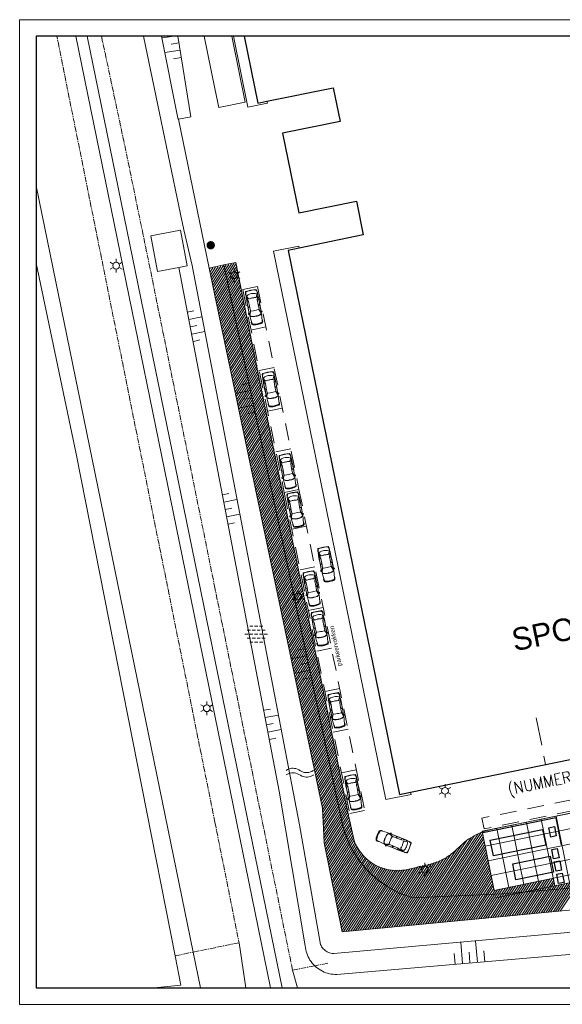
# Model space of a CAD drawing. Header units: metres. Extents: x 118574 to 118781, y 483563 to 483693.
# Tile 1 of 21: x 118574 to 118646, y 483563 to 483693. Entities that reach past the tile are written whole.
import ezdxf
from ezdxf.enums import TextEntityAlignment as Align

# ---------------------------------------------------------------- set-up
doc = ezdxf.new("R2010")
doc.units = ezdxf.units.M
doc.header["$MEASUREMENT"] = 0
for name, pattern in [('DGN Style 2', [3.718871, 2.231323, -1.487549]), ('DGN Style 3', [5.20642, 3.718871, -1.487549]), ('hek', [1.14, 0.75, -0.13, 0.13, -0.13])]:
    doc.linetypes.add(name, pattern=pattern)
for name, color, linetype, lineweight in [('Baakschild', 7, 'Continuous', 0), ('Barrier', 7, 'Continuous', 0), ('Kader', 7, 'Continuous', 0), ('Klemmfix', 7, 'Continuous', 0), ('Level 16', 7, 'Continuous', 0), ('Level 17', 7, 'Continuous', 0), ('Level 19', 7, 'Continuous', 0), ('Level 2', 7, 'Continuous', 0), ('Level 22', 7, 'Continuous', 0), ('Level 23', 7, 'Continuous', 0), ('Level 39', 7, 'Continuous', 0), ('Level 5', 7, 'Continuous', 0), ('Level 50', 7, 'Continuous', 0), ('Level 51', 7, 'Continuous', 0), ('Oml_ voetganger', 7, 'Continuous', 0), ('Oml_ vrachtverk_', 7, 'Continuous', 0)]:
    doc.layers.add(name, color=color, linetype=linetype, lineweight=lineweight)
doc.styles.add('Style-LOW_RES_FILLED', font='LOW_RES_FILLED.shx')
doc.styles.add('Style-STANDARD', font='STANDARD.shx')

# ---------------------------------------------------------------- blocks, each defined once
blk = doc.blocks.new('A1')
at = {"layer": 'Kader', "color": 7, "linetype": 'Continuous', "lineweight": 0, "flags": 128}
blk.add_lwpolyline([(-0.42, -0.297), (0.42, -0.297), (0.42, 0.297), (-0.42, 0.297), (-0.42, -0.297)], close=True, dxfattribs=at)
at = {"layer": 'Kader', "color": 7, "linetype": 'Continuous', "lineweight": 30, "flags": 128}
blk.add_lwpolyline([(-0.41, -0.287), (0.41, -0.287), (0.41, 0.287), (-0.41, 0.287), (-0.41, -0.287)], close=True, dxfattribs=at)
blk = doc.blocks.new('ONVERH')
at = {"layer": 'Barrier', "color": 7, "linetype": 'Continuous', "lineweight": 0}
for p, q in [((-1.18, 0.54), (-0.75, 0.54)), ((-0.85, 1.08), (-0.42, 1.08)), ((-0.53, 0.54), (-0.1, 0.54)), ((-0.2, 1.08), (0.23, 1.08)), ((0.12, 0.54), (0.55, 0.54)), ((0.45, 1.08), (0.88, 1.08)), ((0.77, 0.54), (1.2, 0.54)), ((-1.49, 0), (-1.07, 0)), ((-1.18, -0.54), (-0.75, -0.54)), ((-1.18, -0.54), (-0.75, -0.54)), ((-0.85, 0), (-0.42, 0)), ((-0.85, -1.08), (-0.42, -1.08)), ((-0.53, -0.54), (-0.1, -0.54)), ((-0.2, 0), (0.23, 0)), ((-0.2, -1.08), (0.23, -1.08)), ((0.12, -0.54), (0.55, -0.54)), ((0.45, 0), (0.88, 0)), ((0.45, -1.08), (0.88, -1.08)), ((0.77, -0.54), (1.2, -0.54)), ((1.09, 0), (1.51, 0))]:
    blk.add_line(p, q, dxfattribs=at)
blk = doc.blocks.new('WATER')
at = {"layer": 'Oml_ vrachtverk_', "color": 7, "linetype": 'Continuous', "lineweight": 0, "flags": 128}
for points in [[(-1.86, 0.31), (-1.67, 0.42), (-1.48, 0.5), (-1.3, 0.56), (-1.1, 0.59), (-0.91, 0.59), (-0.72, 0.58), (-0.54, 0.54), (-0.34, 0.47), (-0.15, 0.38), (0.04, 0.26), (0.22, 0.16), (0.42, 0.09), (0.61, 0.05), (0.8, 0.02), (0.98, 0.02), (1.18, 0.05), (1.37, 0.1), (1.56, 0.18), (1.74, 0.28), (1.78, 0.3)], [(-1.86, -0.29), (-1.67, -0.18), (-1.48, -0.1), (-1.3, -0.04), (-1.1, -0.01), (-0.91, 0), (-0.72, -0.02), (-0.54, -0.06), (-0.34, -0.13), (-0.15, -0.22), (0.04, -0.34), (0.22, -0.44), (0.42, -0.51), (0.61, -0.56), (0.8, -0.58), (0.98, -0.58), (1.18, -0.55), (1.37, -0.5), (1.56, -0.42), (1.74, -0.32), (1.78, -0.3)]]:
    blk.add_lwpolyline(points, dxfattribs=at)
blk = doc.blocks.new('TALUD_1')
at = {"layer": 'Klemmfix', "color": 7, "linetype": 'Continuous', "lineweight": 0}
for p, q in [((-0.713, -0.001), (-0.712, -0.713)), ((-0.357, -0.001), (-0.355, -1.425)), ((-0.001, -0.001), (0, -0.713)), ((0.356, 0), (0.357, -1.426)), ((0.712, -0.001), (0.713, -0.713))]:
    blk.add_line(p, q, dxfattribs=at)
blk = doc.blocks.new('TALUD_14')
at = {"layer": 'Klemmfix', "color": 7, "linetype": 'Continuous', "lineweight": 0}
for p, q in [((-0.712, 0), (-0.712, -0.713)), ((-0.357, 0), (-0.356, -1.424)), ((0, -0.001), (0, -0.712)), ((0.356, 0), (0.356, -1.424)), ((0.712, 0), (0.712, -0.712))]:
    blk.add_line(p, q, dxfattribs=at)
blk = doc.blocks.new('LANTPL')
at = {"layer": 'Level 50', "color": 7, "linetype": 'Continuous', "lineweight": 13}
for p, q in [((-0.39, 0.22), (-0.78, 0.45)), ((0, 0.45), (0, 0.9)), ((0.78, 0.45), (0.39, 0.22)), ((-0.39, -0.23), (-0.78, -0.45)), ((0, -0.9), (0, -0.45)), ((0.78, -0.45), (0.39, -0.23))]:
    blk.add_line(p, q, dxfattribs=at)
blk.add_circle((0, 0), 0.45, dxfattribs=at)
blk = doc.blocks.new('BOOM')
at = {"layer": 'Oml_ voetganger', "linetype": 'Continuous', "lineweight": 0}
h = blk.add_hatch(color=7, dxfattribs=at)
edge = h.paths.add_edge_path()
edge.add_arc((0, 0), 0.56, 0, 360)
blk = doc.blocks.new('AUTO')
at = {"layer": 'Level 51', "color": 7, "linetype": 'Continuous', "lineweight": 0}
for p, q in [((-1.98, 1.39), (-2.04, 1.58)), ((-1.93, 1.38), (-1.98, 1.59)), ((-1.28, 1.37), (-1.28, 1.58)), ((-1.26, 1.58), (-1.26, 1.37)), ((-1.04, 1.43), (-1.03, 1.58)), ((-0.99, 1.45), (-0.98, 1.57)), ((-0.6, 1.56), (-0.47, 1.54)), ((-4.41, 1.18), (-4.42, 0.52)), ((-2, 0.21), (-2.07, 0.02)), ((-1.95, 0.21), (-2.01, 0.01)), ((-1.3, 0.2), (-1.31, -0.02)), ((-1.3, -0.02), (-1.29, 0.2)), ((-1.07, 0.12), (-1.07, -0.02)), ((-1.02, 0.11), (-1.02, -0.02)), ((-0.64, -0.02), (-0.51, -0.01))]:
    blk.add_line(p, q, dxfattribs=at)
at = {"layer": 'Level 51', "color": 7, "linetype": 'Continuous', "lineweight": 0, "flags": 128}
for points in [[(-4.49, 0.85), (-4.48, 1.03), (-4.44, 1.26), (-4.39, 1.48), (-4.34, 1.55), (-4.28, 1.57), (-4.17, 1.6), (-4.03, 1.6), (-4.01, 1.58), (-4.01, 1.55)], [(-2.97, 1.61), (-3.51, 1.59), (-4.2, 1.53), (-4.3, 1.53), (-4.36, 1.41), (-4.4, 1.26), (-4.41, 1.18), (-4.37, 1.13), (-4.38, 0.85)], [(-4.37, 1.13), (-4.36, 1.15), (-4.3, 1.39), (-4.33, 1.46)], [(-3.16, 1.55), (-3.24, 1.45), (-3.3, 1.35), (-3.35, 1.15), (-3.36, 0.98), (-3.37, 0.83)], [(-2.97, 1.56), (-3.09, 1.59), (-3.15, 1.54), (-3.19, 1.48), (-3.28, 1.33), (-3.32, 1.15), (-3.33, 0.83), (-3.33, 0.83)], [(-2.93, 1.54), (-2.55, 1.37), (-2.56, 1.33), (-2.59, 1.01), (-2.59, 0.81)], [(-2.89, 1.54), (-2.49, 1.4), (-1.88, 1.38), (-1.24, 1.37), (-0.67, 1.55), (-0.59, 1.54), (-0.53, 1.51), (-0.48, 1.46), (-0.46, 1.46), (-0.36, 1.24), (-0.33, 1.07), (-0.31, 0.91), (-0.3, 0.76)], [(-2.85, 1.61), (-1.86, 1.61), (-1.1, 1.59), (-0.69, 1.56)], [(-2.84, 1.61), (-2.05, 1.59), (-1.39, 1.59), (-0.6, 1.56), (-0.22, 1.52), (-0.02, 1.46), (0.06, 1.41), (0.09, 1.35), (0.11, 0.94), (0.11, 0.75)], [(-0.46, 1.46), (-0.84, 1.34), (-0.87, 1.31), (-0.9, 1.29), (-0.91, 1.26), (-0.91, 1.2), (-0.9, 1.08), (-0.89, 0.98), (-0.89, 0.88), (-0.88, 0.79), (-0.88, 0.78)], [(-0.28, 1.52), (-0.24, 1.56), (0.03, 1.51), (0.12, 1.47), (0.14, 1.43), (0.15, 0.74)], [(-4.49, 0.85), (-4.49, 0.67), (-4.46, 0.45), (-4.41, 0.23), (-4.37, 0.15), (-4.31, 0.13), (-4.2, 0.1), (-4.06, 0.08), (-4.04, 0.11), (-4.04, 0.13)], [(-3, 0.03), (-3.55, 0.07), (-4.23, 0.16), (-4.33, 0.17), (-4.39, 0.29), (-4.42, 0.44), (-4.42, 0.52), (-4.39, 0.58), (-4.38, 0.85)], [(-4.39, 0.58), (-4.37, 0.55), (-4.32, 0.31), (-4.36, 0.24)], [(-3.19, 0.1), (-3.27, 0.2), (-3.32, 0.31), (-3.36, 0.51), (-3.37, 0.68), (-3.37, 0.83)], [(-2.99, 0.09), (-3.13, 0.06), (-3.18, 0.11), (-3.22, 0.17), (-3.3, 0.33), (-3.33, 0.51), (-3.33, 0.82), (-3.33, 0.83)], [(-2.96, 0.1), (-2.58, 0.25), (-2.59, 0.29), (-2.6, 0.61), (-2.59, 0.81)], [(-2.92, 0.1), (-2.52, 0.22), (-1.91, 0.21), (-1.27, 0.2), (-0.71, -0.01), (-0.62, 0), (-0.57, 0.02), (-0.51, 0.07), (-0.49, 0.07), (-0.38, 0.28), (-0.34, 0.46), (-0.32, 0.61), (-0.3, 0.76)], [(-2.88, 0.02), (-2.08, 0.02), (-1.43, -0.02), (-0.64, -0.02), (-0.25, 0), (-0.05, 0.05), (0.04, 0.09), (0.07, 0.15), (0.1, 0.56), (0.11, 0.75)], [(-2.88, 0.02), (-1.89, -0.01), (-1.13, -0.03), (-0.72, -0.01)], [(-0.49, 0.07), (-0.87, 0.21), (-0.89, 0.24), (-0.93, 0.26), (-0.93, 0.3), (-0.93, 0.35), (-0.92, 0.47), (-0.9, 0.57), (-0.89, 0.67), (-0.88, 0.76), (-0.88, 0.78)], [(-0.32, 0), (-0.27, -0.03), (0, 0), (0.09, 0.04), (0.11, 0.08), (0.15, 0.74)]]:
    blk.add_lwpolyline(points, dxfattribs=at)
for points in [[(-2.81, 1.74), (-2.87, 1.74), (-2.92, 1.7), (-2.96, 1.64), (-2.97, 1.58), (-2.95, 1.54), (-2.9, 1.54), (-2.88, 1.55), (-2.81, 1.74)], [(-2.85, -0.1), (-2.91, -0.1), (-2.96, -0.06), (-3, 0), (-3.01, 0.06), (-2.98, 0.1), (-2.93, 0.1), (-2.91, 0.08), (-2.85, -0.1)]]:
    blk.add_lwpolyline(points, close=True, dxfattribs=at)

msp = doc.modelspace()

# ---------------------------------------------------------------- linework, layer by layer
at = {"layer": 'Kader', "color": 96, "linetype": 'Continuous', "lineweight": 0}
for p, q in [((118599.28, 483660.01), (118599.39, 483660.18)), ((118599.35, 483659.67), (118599.74, 483660.26)), ((118599.42, 483659.32), (118600.09, 483660.34)), ((118599.5, 483658.98), (118600.44, 483660.41)), ((118599.57, 483658.63), (118600.79, 483660.49)), ((118599.64, 483658.29), (118601.14, 483660.57)), ((118599.71, 483657.95), (118601.49, 483660.64)), ((118599.78, 483657.6), (118601.84, 483660.72)), ((118599.86, 483657.26), (118602.19, 483660.8)), ((118599.93, 483656.91), (118602.54, 483660.87)), ((118600, 483656.57), (118602.83, 483660.85)), ((118600.07, 483656.22), (118602.9, 483660.5)), ((118600.15, 483655.88), (118602.97, 483660.16)), ((118600.22, 483655.54), (118603.04, 483659.81)), ((118600.29, 483655.19), (118603.11, 483659.46)), ((118600.36, 483654.85), (118603.18, 483659.12)), ((118600.43, 483654.5), (118603.25, 483658.77)), ((118600.51, 483654.16), (118603.32, 483658.42)), ((118600.58, 483653.81), (118603.39, 483658.08)), ((118600.65, 483653.47), (118603.46, 483657.73)), ((118600.72, 483653.12), (118603.54, 483657.38)), ((118600.79, 483652.78), (118603.61, 483657.04)), ((118600.87, 483652.44), (118603.68, 483656.69)), ((118600.94, 483652.09), (118603.75, 483656.34)), ((118601.01, 483651.75), (118603.82, 483656)), ((118601.08, 483651.4), (118603.89, 483655.65)), ((118601.16, 483651.06), (118603.96, 483655.31)), ((118601.23, 483650.71), (118604.03, 483654.96)), ((118601.3, 483650.37), (118604.1, 483654.61)), ((118601.37, 483650.03), (118604.17, 483654.27)), ((118601.44, 483649.68), (118604.24, 483653.92)), ((118601.52, 483649.34), (118604.31, 483653.57)), ((118601.59, 483648.99), (118604.39, 483653.23)), ((118601.66, 483648.65), (118604.46, 483652.88)), ((118601.73, 483648.3), (118604.53, 483652.53)), ((118601.81, 483647.96), (118604.6, 483652.19)), ((118601.88, 483647.62), (118604.67, 483651.84)), ((118601.95, 483647.27), (118604.74, 483651.49)), ((118602.02, 483646.93), (118604.81, 483651.15)), ((118602.09, 483646.58), (118604.88, 483650.8)), ((118602.17, 483646.24), (118604.95, 483650.46)), ((118602.24, 483645.89), (118605.02, 483650.11)), ((118602.31, 483645.55), (118605.09, 483649.76)), ((118602.38, 483645.2), (118605.16, 483649.42)), ((118602.46, 483644.86), (118605.24, 483649.07)), ((118602.53, 483644.52), (118605.31, 483648.72)), ((118602.6, 483644.17), (118605.38, 483648.38)), ((118602.67, 483643.83), (118605.45, 483648.03)), ((118602.74, 483643.48), (118605.52, 483647.68)), ((118602.82, 483643.14), (118605.59, 483647.34)), ((118602.89, 483642.79), (118605.66, 483646.99)), ((118602.96, 483642.45), (118605.73, 483646.65)), ((118603.03, 483642.11), (118605.8, 483646.3)), ((118603.1, 483641.76), (118605.87, 483645.95)), ((118603.18, 483641.42), (118605.94, 483645.61)), ((118603.25, 483641.07), (118606.01, 483645.26)), ((118603.32, 483640.73), (118606.08, 483644.91)), ((118603.39, 483640.38), (118606.16, 483644.57)), ((118603.47, 483640.04), (118606.23, 483644.22)), ((118603.54, 483639.7), (118606.3, 483643.87)), ((118603.61, 483639.35), (118606.37, 483643.53)), ((118603.68, 483639.01), (118606.44, 483643.18)), ((118603.75, 483638.66), (118606.51, 483642.83)), ((118603.83, 483638.32), (118606.58, 483642.49)), ((118603.9, 483637.97), (118606.65, 483642.14)), ((118603.97, 483637.63), (118606.72, 483641.8)), ((118604.04, 483637.29), (118606.79, 483641.45)), ((118604.12, 483636.94), (118606.86, 483641.1)), ((118604.19, 483636.6), (118606.93, 483640.76)), ((118604.26, 483636.25), (118607.01, 483640.41)), ((118604.33, 483635.91), (118607.08, 483640.06)), ((118604.4, 483635.56), (118607.15, 483639.72)), ((118604.48, 483635.22), (118607.22, 483639.37)), ((118604.55, 483634.87), (118607.29, 483639.02)), ((118604.62, 483634.53), (118607.36, 483638.68)), ((118604.69, 483634.19), (118607.43, 483638.33)), ((118604.77, 483633.84), (118607.5, 483637.98)), ((118604.84, 483633.5), (118607.57, 483637.64)), ((118604.91, 483633.15), (118607.64, 483637.29)), ((118604.98, 483632.81), (118607.71, 483636.95)), ((118605.05, 483632.46), (118607.78, 483636.6)), ((118605.13, 483632.12), (118607.86, 483636.25)), ((118605.2, 483631.78), (118607.93, 483635.91)), ((118605.27, 483631.43), (118608, 483635.56)), ((118605.34, 483631.09), (118608.07, 483635.21)), ((118605.41, 483630.74), (118608.14, 483634.87)), ((118605.49, 483630.4), (118608.21, 483634.52)), ((118605.56, 483630.05), (118608.28, 483634.17)), ((118605.63, 483629.71), (118608.35, 483633.83)), ((118605.7, 483629.37), (118608.42, 483633.48)), ((118605.78, 483629.02), (118608.49, 483633.13)), ((118605.85, 483628.68), (118608.56, 483632.79)), ((118605.92, 483628.33), (118608.63, 483632.44)), ((118605.99, 483627.99), (118608.7, 483632.1)), ((118606.06, 483627.64), (118608.78, 483631.75)), ((118606.14, 483627.3), (118608.85, 483631.4)), ((118606.21, 483626.95), (118608.92, 483631.06)), ((118606.28, 483626.61), (118608.99, 483630.71)), ((118606.35, 483626.27), (118609.06, 483630.36)), ((118606.43, 483625.92), (118609.13, 483630.02)), ((118606.5, 483625.58), (118609.2, 483629.67)), ((118606.57, 483625.23), (118609.27, 483629.32)), ((118606.64, 483624.89), (118609.34, 483628.98)), ((118606.71, 483624.54), (118609.41, 483628.63)), ((118606.79, 483624.2), (118609.48, 483628.28)), ((118606.86, 483623.86), (118609.55, 483627.94)), ((118606.93, 483623.51), (118609.63, 483627.59)), ((118607, 483623.17), (118609.7, 483627.25)), ((118607.08, 483622.82), (118609.77, 483626.9)), ((118607.15, 483622.48), (118609.84, 483626.55)), ((118607.22, 483622.13), (118609.91, 483626.21)), ((118607.29, 483621.79), (118609.98, 483625.86)), ((118607.36, 483621.45), (118610.05, 483625.51)), ((118607.44, 483621.1), (118610.12, 483625.17)), ((118607.51, 483620.76), (118610.19, 483624.82)), ((118607.58, 483620.41), (118610.26, 483624.47)), ((118607.65, 483620.07), (118610.33, 483624.13)), ((118607.72, 483619.72), (118610.4, 483623.78)), ((118607.8, 483619.38), (118610.48, 483623.43)), ((118607.87, 483619.03), (118610.55, 483623.09)), ((118607.94, 483618.69), (118610.62, 483622.74)), ((118608.01, 483618.35), (118610.69, 483622.4)), ((118608.09, 483618), (118610.76, 483622.05)), ((118608.16, 483617.66), (118610.83, 483621.7)), ((118608.23, 483617.31), (118610.9, 483621.36)), ((118608.3, 483616.97), (118610.97, 483621.01)), ((118608.37, 483616.62), (118611.04, 483620.66)), ((118608.45, 483616.28), (118611.11, 483620.32)), ((118608.52, 483615.94), (118611.18, 483619.97)), ((118608.59, 483615.59), (118611.25, 483619.62)), ((118608.66, 483615.25), (118611.32, 483619.28)), ((118608.74, 483614.9), (118611.4, 483618.93)), ((118608.81, 483614.56), (118611.47, 483618.58)), ((118608.88, 483614.21), (118611.54, 483618.24)), ((118608.95, 483613.87), (118611.61, 483617.89)), ((118609.02, 483613.53), (118611.68, 483617.55)), ((118609.1, 483613.18), (118611.75, 483617.2)), ((118609.17, 483612.84), (118611.82, 483616.85)), ((118609.24, 483612.49), (118611.89, 483616.51)), ((118609.31, 483612.15), (118611.96, 483616.16)), ((118609.39, 483611.8), (118612.03, 483615.81)), ((118609.46, 483611.46), (118612.1, 483615.47)), ((118609.53, 483611.11), (118612.17, 483615.12)), ((118609.6, 483610.77), (118612.25, 483614.77)), ((118609.67, 483610.43), (118612.32, 483614.43)), ((118609.75, 483610.08), (118612.39, 483614.08)), ((118609.82, 483609.74), (118612.46, 483613.73)), ((118609.89, 483609.39), (118612.53, 483613.39)), ((118609.96, 483609.05), (118612.6, 483613.04)), ((118610.03, 483608.7), (118612.67, 483612.7)), ((118610.11, 483608.36), (118612.74, 483612.35)), ((118610.18, 483608.02), (118612.81, 483612)), ((118610.25, 483607.67), (118612.88, 483611.66)), ((118610.32, 483607.33), (118612.95, 483611.31)), ((118610.4, 483606.98), (118613.02, 483610.96)), ((118610.47, 483606.64), (118613.1, 483610.62)), ((118610.54, 483606.29), (118613.17, 483610.27)), ((118610.61, 483605.95), (118613.24, 483609.92)), ((118610.68, 483605.61), (118613.31, 483609.58)), ((118610.76, 483605.26), (118613.38, 483609.23)), ((118610.83, 483604.92), (118613.45, 483608.88)), ((118610.9, 483604.57), (118613.52, 483608.54)), ((118610.97, 483604.23), (118613.59, 483608.19)), ((118611.05, 483603.88), (118613.66, 483607.85)), ((118611.12, 483603.54), (118613.73, 483607.5)), ((118611.19, 483603.2), (118613.8, 483607.15)), ((118611.26, 483602.85), (118613.87, 483606.81)), ((118611.33, 483602.51), (118613.94, 483606.46)), ((118611.41, 483602.16), (118614.02, 483606.11)), ((118611.48, 483601.82), (118614.09, 483605.77)), ((118611.55, 483601.47), (118614.16, 483605.42)), ((118611.62, 483601.13), (118614.23, 483605.07)), ((118611.7, 483600.78), (118614.3, 483604.73)), ((118611.77, 483600.44), (118614.37, 483604.38)), ((118611.84, 483600.1), (118614.44, 483604.03)), ((118611.91, 483599.75), (118614.51, 483603.69)), ((118611.98, 483599.41), (118614.58, 483603.34)), ((118612.06, 483599.06), (118614.65, 483603)), ((118612.13, 483598.72), (118614.72, 483602.65)), ((118612.2, 483598.37), (118614.79, 483602.3)), ((118612.27, 483598.03), (118614.87, 483601.96)), ((118612.34, 483597.69), (118614.94, 483601.61)), ((118612.42, 483597.34), (118615.01, 483601.26)), ((118612.49, 483597), (118615.08, 483600.92)), ((118612.56, 483596.65), (118615.15, 483600.57)), ((118612.63, 483596.31), (118615.22, 483600.22)), ((118612.71, 483595.96), (118615.29, 483599.88)), ((118612.78, 483595.62), (118615.36, 483599.53)), ((118612.85, 483595.28), (118615.43, 483599.18)), ((118612.92, 483594.93), (118615.5, 483598.84)), ((118612.99, 483594.59), (118615.57, 483598.49)), ((118613.07, 483594.24), (118615.64, 483598.15)), ((118613.14, 483593.9), (118615.72, 483597.8)), ((118613.21, 483593.55), (118615.79, 483597.45)), ((118613.28, 483593.21), (118615.86, 483597.11)), ((118613.36, 483592.86), (118615.93, 483596.76)), ((118613.43, 483592.52), (118616, 483596.41)), ((118613.5, 483592.18), (118616.07, 483596.07)), ((118613.57, 483591.83), (118616.14, 483595.72)), ((118613.64, 483591.49), (118616.21, 483595.37)), ((118613.72, 483591.14), (118616.28, 483595.03)), ((118613.79, 483590.8), (118616.35, 483594.68)), ((118613.86, 483590.45), (118616.42, 483594.33)), ((118613.93, 483590.11), (118616.49, 483593.99)), ((118614.01, 483589.77), (118616.56, 483593.64)), ((118614.08, 483589.42), (118616.64, 483593.3)), ((118614.15, 483589.08), (118616.71, 483592.95)), ((118614.22, 483588.73), (118616.78, 483592.6)), ((118614.27, 483588.35), (118616.85, 483592.26)), ((118614.29, 483587.93), (118616.92, 483591.91)), ((118614.31, 483587.51), (118616.99, 483591.56)), ((118614.33, 483587.09), (118617.06, 483591.22)), ((118614.36, 483586.67), (118617.13, 483590.87)), ((118614.38, 483586.24), (118617.2, 483590.52)), ((118614.4, 483585.82), (118617.27, 483590.18)), ((118614.42, 483585.4), (118617.34, 483589.83)), ((118614.44, 483584.98), (118617.41, 483589.48)), ((118614.46, 483584.56), (118617.49, 483589.14)), ((118614.48, 483584.14), (118617.56, 483588.79)), ((118614.53, 483583.76), (118617.63, 483588.45)), ((118614.6, 483583.41), (118617.7, 483588.1)), ((118614.67, 483583.06), (118617.77, 483587.75)), ((118614.74, 483582.72), (118617.84, 483587.41)), ((118614.81, 483582.37), (118617.91, 483587.06)), ((118614.88, 483582.02), (118617.98, 483586.71)), ((118614.95, 483581.67), (118618.05, 483586.37)), ((118615.02, 483581.33), (118618.12, 483586.02)), ((118615.09, 483580.98), (118618.19, 483585.67)), ((118615.16, 483580.63), (118618.26, 483585.33)), ((118627.29, 483573.14), (118635.34, 483585.33)), ((118615.23, 483580.28), (118618.34, 483584.98)), ((118615.3, 483579.94), (118618.41, 483584.63)), ((118615.37, 483579.59), (118618.48, 483584.29)), ((118615.44, 483579.24), (118618.6, 483584.02)), ((118626.01, 483573.02), (118633.41, 483584.22)), ((118626.33, 483573.05), (118633.99, 483584.64)), ((118626.65, 483573.08), (118634.47, 483584.92)), ((118626.97, 483573.11), (118634.92, 483585.15)), ((118627.61, 483573.17), (118635.47, 483585.06)), ((118627.93, 483573.2), (118635.54, 483584.72)), ((118628.25, 483573.23), (118635.61, 483584.38)), ((118628.57, 483573.26), (118635.69, 483584.04)), ((118615.51, 483578.89), (118618.73, 483583.76)), ((118615.58, 483578.55), (118618.86, 483583.51)), ((118615.65, 483578.2), (118618.99, 483583.25)), ((118615.72, 483577.85), (118619.12, 483583)), ((118615.79, 483577.5), (118619.28, 483582.79)), ((118625.38, 483572.96), (118632.05, 483583.06)), ((118625.69, 483572.99), (118632.81, 483583.76)), ((118625.69, 483572.99), (118632.81, 483583.76)), ((118628.89, 483573.29), (118635.76, 483583.7)), ((118629.21, 483573.32), (118635.84, 483583.35)), ((118629.53, 483573.35), (118635.91, 483583.01)), ((118629.85, 483573.38), (118635.98, 483582.67)), ((118615.86, 483577.16), (118619.45, 483582.59)), ((118615.93, 483576.81), (118619.63, 483582.4)), ((118616, 483576.46), (118619.8, 483582.21)), ((118616.07, 483576.11), (118619.97, 483582.02)), ((118616.14, 483575.77), (118620.14, 483581.82)), ((118616.21, 483575.42), (118620.34, 483581.66)), ((118616.28, 483575.07), (118620.55, 483581.52)), ((118616.35, 483574.72), (118620.76, 483581.39)), ((118623.78, 483572.81), (118629.46, 483581.42)), ((118624.1, 483572.84), (118629.88, 483581.59)), ((118624.42, 483572.87), (118630.33, 483581.82)), ((118624.74, 483572.9), (118630.83, 483582.12)), ((118625.06, 483572.93), (118631.41, 483582.55)), ((118630.17, 483573.41), (118636.06, 483582.33)), ((118630.49, 483573.44), (118636.13, 483581.99)), ((118630.81, 483573.48), (118636.21, 483581.65)), ((118616.42, 483574.38), (118620.96, 483581.25)), ((118616.49, 483574.03), (118621.17, 483581.11)), ((118616.56, 483573.68), (118621.38, 483580.98)), ((118616.64, 483573.33), (118621.6, 483580.85)), ((118616.71, 483572.99), (118621.85, 483580.77)), ((118616.78, 483572.64), (118622.09, 483580.69)), ((118616.85, 483572.29), (118622.34, 483580.61)), ((118617.06, 483572.17), (118622.59, 483580.53)), ((118617.38, 483572.2), (118622.83, 483580.45)), ((118617.7, 483572.23), (118623.08, 483580.37)), ((118618.02, 483572.26), (118623.37, 483580.35)), ((118618.34, 483572.29), (118623.66, 483580.34)), ((118618.66, 483572.32), (118623.95, 483580.33)), ((118618.98, 483572.35), (118624.25, 483580.32)), ((118619.3, 483572.38), (118624.54, 483580.32)), ((118619.62, 483572.41), (118624.84, 483580.31)), ((118619.94, 483572.44), (118625.17, 483580.36)), ((118620.26, 483572.47), (118625.52, 483580.43)), ((118620.58, 483572.5), (118625.87, 483580.5)), ((118620.9, 483572.53), (118626.21, 483580.58)), ((118621.22, 483572.56), (118626.56, 483580.65)), ((118621.54, 483572.59), (118626.93, 483580.75)), ((118621.86, 483572.62), (118627.29, 483580.84)), ((118622.18, 483572.65), (118627.65, 483580.94)), ((118622.5, 483572.68), (118628.01, 483581.03)), ((118622.82, 483572.72), (118628.38, 483581.13)), ((118623.14, 483572.75), (118628.74, 483581.22)), ((118623.46, 483572.78), (118629.1, 483581.32)), ((118631.13, 483573.51), (118636.28, 483581.3)), ((118631.45, 483573.54), (118636.35, 483580.96)), ((118631.77, 483573.57), (118636.43, 483580.62)), ((118632.09, 483573.6), (118636.5, 483580.28)), ((118632.41, 483573.63), (118636.58, 483579.94)), ((118632.73, 483573.66), (118636.65, 483579.6)), ((118633.05, 483573.69), (118636.72, 483579.25)), ((118633.37, 483573.72), (118636.8, 483578.91)), ((118639.44, 483574.3), (118642.37, 483578.74)), ((118639.76, 483574.33), (118642.72, 483578.81)), ((118640.08, 483574.36), (118643.07, 483578.88)), ((118640.4, 483574.39), (118643.41, 483578.95)), ((118640.72, 483574.42), (118643.76, 483579.02)), ((118641.04, 483574.45), (118644.11, 483579.09)), ((118641.36, 483574.48), (118644.45, 483579.16)), ((118641.68, 483574.51), (118644.8, 483579.23)), ((118642, 483574.54), (118644.96, 483579.02)), ((118644.88, 483574.81), (118647.48, 483578.76)), ((118645.2, 483574.84), (118647.83, 483578.83)), ((118645.51, 483574.87), (118648.17, 483578.9)), ((118645.83, 483574.9), (118648.52, 483578.97)), ((118633.69, 483573.75), (118636.87, 483578.57)), ((118634.01, 483573.78), (118636.95, 483578.23)), ((118634.33, 483573.81), (118637.02, 483577.89)), ((118634.65, 483573.84), (118637.18, 483577.67)), ((118634.97, 483573.87), (118637.52, 483577.74)), ((118635.29, 483573.9), (118637.87, 483577.82)), ((118635.6, 483573.93), (118638.22, 483577.89)), ((118635.92, 483573.96), (118638.56, 483577.96)), ((118636.24, 483573.99), (118638.91, 483578.03)), ((118636.56, 483574.02), (118639.26, 483578.1)), ((118636.88, 483574.05), (118639.6, 483578.17)), ((118637.2, 483574.08), (118639.95, 483578.24)), ((118637.52, 483574.11), (118640.3, 483578.31)), ((118637.84, 483574.14), (118640.64, 483578.38)), ((118638.16, 483574.17), (118640.99, 483578.45)), ((118638.48, 483574.2), (118641.33, 483578.52)), ((118638.8, 483574.24), (118641.68, 483578.59)), ((118639.12, 483574.27), (118642.03, 483578.67)), ((118642.32, 483574.57), (118645.03, 483578.67)), ((118642.64, 483574.6), (118645.1, 483578.33)), ((118642.96, 483574.63), (118645.4, 483578.33)), ((118643.28, 483574.66), (118645.75, 483578.4)), ((118643.6, 483574.69), (118646.09, 483578.47)), ((118643.92, 483574.72), (118646.44, 483578.54)), ((118644.24, 483574.75), (118646.79, 483578.61)), ((118644.56, 483574.78), (118647.13, 483578.69))]:
    msp.add_line(p, q, dxfattribs=at)
at = {"layer": 'Kader', "color": 1, "linetype": 'DGN Style 2', "lineweight": 13}
for p, q in [((118603.69, 483657.41), (118605.65, 483657.81)), ((118603.69, 483657.41), (118609.2, 483630.47)), ((118605.65, 483657.81), (118611.16, 483630.87)), ((118604.79, 483652.02), (118606.75, 483652.42)), ((118605.89, 483646.63), (118607.85, 483647.03)), ((118606.99, 483641.25), (118608.95, 483641.65)), ((118608.1, 483635.86), (118610.06, 483636.26)), ((118609.2, 483630.47), (118611.16, 483630.87)), ((118609.2, 483630.47), (118611.16, 483630.87)), ((118609.2, 483630.47), (118617.91, 483587.85)), ((118611.16, 483630.87), (118619.87, 483588.25)), ((118610.2, 483625.57), (118612.16, 483625.97)), ((118611.3, 483620.18), (118613.26, 483620.58)), ((118612.4, 483614.79), (118614.36, 483615.19)), ((118613.51, 483609.4), (118615.46, 483609.81)), ((118614.61, 483604.02), (118616.57, 483604.42)), ((118615.71, 483598.63), (118617.67, 483599.03)), ((118683.75, 483597.12), (118635.44, 483587.24)), ((118684.04, 483595.7), (118635.73, 483585.82)), ((118616.81, 483593.24), (118618.77, 483593.64)), ((118617.91, 483587.85), (118619.87, 483588.25)), ((118635.44, 483587.24), (118635.73, 483585.82))]:
    msp.add_line(p, q, dxfattribs=at)
at = {"layer": 'Kader', "color": 7, "linetype": 'Continuous', "lineweight": 30}
for p, q in [((118625.97, 483590.68), (118684.14, 483602.59)), ((118645.24, 483587.27), (118635.54, 483585.27)), ((118645.24, 483587.27), (118645.97, 483583.69))]:
    msp.add_line(p, q, dxfattribs=at)
at = {"layer": 'Kader', "color": 252, "linetype": 'Continuous', "lineweight": 0}
for p, q in [((118676.61, 483593.9), (118635.47, 483585.49)), ((118677.02, 483591.94), (118635.87, 483583.53)), ((118689.17, 483592.39), (118636.27, 483581.57)), ((118689.58, 483590.43), (118636.67, 483579.61)), ((118689.98, 483588.47), (118637.07, 483577.65)), ((118641.35, 483586.67), (118642.95, 483578.84)), ((118643.31, 483587.08), (118645.11, 483578.27)), ((118645.27, 483587.48), (118647.07, 483578.67)), ((118635.47, 483585.49), (118637.07, 483577.65)), ((118637.43, 483585.87), (118639.03, 483578.03)), ((118639.39, 483586.27), (118640.99, 483578.44)), ((118658.83, 483581.08), (118637.27, 483576.67))]:
    msp.add_line(p, q, dxfattribs=at)
at = {"layer": 'Kader', "color": 7, "linetype": 'Continuous', "lineweight": 30, "flags": 128}
for points in [[(118603.87, 483691.04), (118605.69, 483682.13), (118606.91, 483682.38)], [(118606.91, 483682.38), (118615.7, 483684.18), (118616.62, 483679.7), (118608.98, 483678.14), (118611.14, 483667.56), (118618.78, 483669.12), (118619.69, 483664.67), (118611.18, 483662.88)], [(118611.18, 483662.88), (118609.73, 483662.57), (118624.49, 483590.38), (118625.97, 483590.68)]]:
    msp.add_lwpolyline(points, dxfattribs=at)
for points in [[(118636.54, 483584.31), (118643.48, 483585.73), (118643.91, 483583.65), (118636.97, 483582.22), (118636.54, 483584.31)], [(118644.32, 483585.96), (118645.05, 483586.11), (118645.31, 483584.88), (118644.57, 483584.73), (118644.32, 483585.96)], [(118644.7, 483583.06), (118645.43, 483583.21), (118645.68, 483581.98), (118644.95, 483581.83), (118644.7, 483583.06)], [(118639.53, 483581.15), (118644.49, 483582.17), (118644.92, 483580.08), (118639.96, 483579.06), (118639.53, 483581.15)], [(118645.03, 483581.42), (118645.77, 483581.58), (118646.02, 483580.34), (118645.29, 483580.19), (118645.03, 483581.42)], [(118645.37, 483579.79), (118646.1, 483579.94), (118646.36, 483578.7), (118645.62, 483578.55), (118645.37, 483579.79)]]:
    msp.add_lwpolyline(points, close=True, dxfattribs=at)
at = {"layer": 'Klemmfix', "color": 7, "linetype": 'Continuous', "lineweight": 0}
for p, q in [((118594.57, 483691.03), (118593.03, 483690.78)), ((118595.22, 483690.13), (118594.2, 483689.97)), ((118595.37, 483689.16), (118593.34, 483688.84)), ((118595.53, 483688.19), (118594.51, 483688.02))]:
    msp.add_line(p, q, dxfattribs=at)
at = {"layer": 'Level 16', "color": 7, "linetype": 'Continuous', "lineweight": 0}
for p, q in [((118595.16, 483679.99), (118599.23, 483660.24)), ((118599.23, 483660.24), (118600, 483656.58))]:
    msp.add_line(p, q, dxfattribs=at)
at = {"layer": 'Level 16', "color": 7, "linetype": 'Continuous', "lineweight": 0, "flags": 128}
for points in [[(118600, 483644.91), (118596.99, 483660.59), (118595.9, 483665.33), (118595.43, 483667.4), (118590.53, 483691.02)], [(118592.93, 483691.03), (118595.06, 483680.15), (118595.16, 483679.99)], [(118576.3, 483660.89), (118581.57, 483635.6), (118594.71, 483568.96)], [(118600, 483656.58), (118614.26, 483588.55), (118614.49, 483583.95), (118616.87, 483572.15), (118701.76, 483580.22), (118702.06, 483577.02), (118615.79, 483569.28), (118615.72, 483569.28), (118615.55, 483569.29), (118615.38, 483569.32), (118615.22, 483569.36), (118615.06, 483569.41), (118614.9, 483569.49), (118614.76, 483569.57), (118614.62, 483569.67), (118614.49, 483569.78), (118614.37, 483569.9), (118614.26, 483570.03), (118614.17, 483570.17), (118614.09, 483570.32), (118614.02, 483570.48), (118611.24, 483586.34), (118600, 483644.91)], [(118594.71, 483568.96), (118595.48, 483565.08), (118591.93, 483564.73)]]:
    msp.add_lwpolyline(points, dxfattribs=at)
at = {"layer": 'Level 17', "color": 7, "linetype": 'Continuous', "lineweight": 0, "flags": 128}
for points in [[(118604.12, 483564.73), (118603.21, 483570.7)], [(118610.3, 483567.06), (118610.95, 483564.73)]]:
    msp.add_lwpolyline(points, dxfattribs=at)
at = {"layer": 'Level 19', "color": 7, "linetype": 'Continuous', "lineweight": 0}
for p, q in [((118595.21, 483660.31), (118600, 483635.36)), ((118600, 483660.4), (118599.23, 483660.24)), ((118601.2, 483660.65), (118600, 483660.4))]:
    msp.add_line(p, q, dxfattribs=at)
at = {"layer": 'Level 19', "color": 7, "linetype": 'Continuous', "lineweight": 0, "flags": 128}
for points in [[(118595.07, 483691.03), (118596.79, 483680.33), (118595.16, 483679.99)], [(118597.12, 483569.45), (118576.3, 483671.17)], [(118595.21, 483660.31), (118592.38, 483659.78), (118591.49, 483664.51), (118595.42, 483665.25), (118596.31, 483660.52), (118595.21, 483660.31)], [(118647.35, 483587.94), (118636.67, 483585.73), (118636.32, 483585.65), (118635.97, 483585.55), (118635.63, 483585.44), (118635.29, 483585.31), (118634.96, 483585.17), (118634.63, 483585.01), (118634.31, 483584.85), (118634, 483584.66), (118633.7, 483584.47), (118633.41, 483584.26), (118633.12, 483584.03), (118632.85, 483583.8), (118632.09, 483583.11), (118631.84, 483582.87), (118631.57, 483582.64), (118631.3, 483582.42), (118631.02, 483582.22), (118630.72, 483582.03), (118630.42, 483581.85), (118630.12, 483581.69), (118629.8, 483581.54), (118629.48, 483581.4), (118629.15, 483581.28), (118628.82, 483581.17), (118628.48, 483581.08), (118625.22, 483580.35), (118624.92, 483580.31), (118624.62, 483580.28), (118624.32, 483580.26), (118624.02, 483580.26), (118623.72, 483580.28), (118623.42, 483580.31), (118623.12, 483580.36), (118622.82, 483580.42), (118622.53, 483580.49), (118622.24, 483580.58), (118621.96, 483580.69), (118621.68, 483580.8), (118621.41, 483580.94), (118621.14, 483581.08), (118620.89, 483581.24), (118620.64, 483581.41), (118620.4, 483581.59), (118620.17, 483581.78), (118619.94, 483581.99), (118619.73, 483582.2), (118619.53, 483582.43), (118619.35, 483582.67), (118619.17, 483582.91), (118619, 483583.16), (118618.85, 483583.43), (118618.72, 483583.69), (118618.59, 483583.97), (118618.48, 483584.25), (118617.57, 483588.35), (118614.17, 483605.31), (118605.88, 483645.48), (118602.8, 483660.98), (118601.2, 483660.65)], [(118601.2, 483660.65), (118616.87, 483586.58), (118616.98, 483586.14), (118617.11, 483585.69), (118617.25, 483585.25), (118617.4, 483584.82), (118617.58, 483584.39), (118617.76, 483583.97), (118617.96, 483583.55), (118618.18, 483583.14), (118618.41, 483582.74), (118618.65, 483582.35), (118618.9, 483581.96), (118619.17, 483581.58), (118619.45, 483581.22), (118619.75, 483580.86), (118620.05, 483580.52), (118620.37, 483580.18), (118620.7, 483579.86), (118621.04, 483579.54), (118621.39, 483579.24), (118621.75, 483578.95), (118622.12, 483578.67), (118622.5, 483578.41), (118622.88, 483578.16), (118623.28, 483577.92), (118623.69, 483577.7), (118624.1, 483577.49), (118624.52, 483577.29), (118624.94, 483577.11), (118625.37, 483576.95), (118625.81, 483576.8), (118626.25, 483576.66), (118638.16, 483577.2), (118675, 483580.26)], [(118613.25, 483567.63), (118613.07, 483567.81), (118612.91, 483568), (118612.76, 483568.19), (118612.62, 483568.4), (118612.49, 483568.61), (118612.38, 483568.84), (118612.28, 483569.06), (118612.2, 483569.3), (118612.13, 483569.54), (118612.07, 483569.78), (118612.03, 483570.02), (118612, 483570.27), (118608.55, 483590.8), (118600, 483635.36)], [(118704.64, 483574.09), (118616.19, 483566.49), (118615.94, 483566.49), (118615.69, 483566.51), (118615.44, 483566.54), (118615.2, 483566.59), (118614.96, 483566.65), (118614.72, 483566.72), (118614.49, 483566.81), (118614.26, 483566.92), (118614.04, 483567.04), (118613.83, 483567.17), (118613.63, 483567.31), (118613.43, 483567.47), (118613.25, 483567.63)], [(118598.09, 483564.73), (118597.12, 483569.45)]]:
    msp.add_lwpolyline(points, dxfattribs=at)
at = {"layer": 'Level 2', "color": 7, "linetype": 'Continuous', "lineweight": 13}
msp.add_line((118600.53, 483681.53), (118600, 483684.09), dxfattribs=at)
at = {"layer": 'Level 2', "color": 7, "linetype": 'Continuous', "lineweight": 13, "flags": 128}
for points in [[(118600, 483684.09), (118598.57, 483691.04)], [(118602.24, 483691.04), (118604.03, 483682.24), (118600.53, 483681.53)]]:
    msp.add_lwpolyline(points, dxfattribs=at)
at = {"layer": 'Level 22', "color": 7, "linetype": 'Continuous', "lineweight": 0, "flags": 128}
for points in [[(118606.91, 483682.38), (118606.96, 483682.12), (118604.37, 483681.61), (118602.46, 483691.04)], [(118625.97, 483590.68), (118626.03, 483590.38), (118622.7, 483589.71), (118607.8, 483662.48), (118611.12, 483663.16), (118611.18, 483662.88)]]:
    msp.add_lwpolyline(points, dxfattribs=at)
at = {"layer": 'Level 23', "color": 7, "linetype": 'hek', "lineweight": 0}
for p, q in [((118610.3, 483567.06), (118600, 483617.81)), ((118600, 483586.69), (118603.21, 483570.7)), ((118597.12, 483569.45), (118600, 483570.04)), ((118603.21, 483570.7), (118600, 483570.04)), ((118594.71, 483568.96), (118597.12, 483569.45)), ((118613.25, 483567.63), (118610.3, 483567.06)), ((118614.97, 483567.97), (118613.25, 483567.63))]:
    msp.add_line(p, q, dxfattribs=at)
at = {"layer": 'Level 23', "color": 7, "linetype": 'hek', "lineweight": 0, "flags": 128}
for points in [[(118600, 483586.69), (118580.23, 483685.04), (118579.03, 483691.01)], [(118584.95, 483691.02), (118585.93, 483686.4), (118588.21, 483675.68), (118591.36, 483660.37), (118600, 483617.81)]]:
    msp.add_lwpolyline(points, dxfattribs=at)
at = {"layer": 'Level 39', "color": 7, "linetype": 'Continuous', "lineweight": 13}
for p, q in [((118608.93, 483564.73), (118600, 483608.3)), ((118607.4, 483564.73), (118600, 483600.87))]:
    msp.add_line(p, q, dxfattribs=at)
at = {"layer": 'Level 39', "color": 7, "linetype": 'Continuous', "lineweight": 13, "flags": 128}
for points in [[(118600, 483600.87), (118581.53, 483691.01)], [(118600, 483608.3), (118583.05, 483691.01)]]:
    msp.add_lwpolyline(points, dxfattribs=at)
at = {"layer": 'Level 5', "color": 7, "linetype": 'DGN Style 3', "lineweight": 0}
msp.add_line((118642.62, 483600.54), (118643.89, 483594.35), dxfattribs=at)

# ---------------------------------------------------------------- block references
at = {"layer": 'Barrier', "color": 7, "linetype": 'Continuous', "lineweight": 0}
msp.add_blockref('ONVERH', (118605.47, 483611.65), dxfattribs=at)
at = {"layer": 'Kader', "color": 7, "linetype": 'Continuous', "lineweight": 0, "xscale": 220, "yscale": 220, "zscale": 220}
msp.add_blockref('A1', (118666.49, 483627.86), dxfattribs=at)
at = {"layer": 'Klemmfix', "color": 7, "linetype": 'Continuous', "lineweight": 0}
for name, p, xscale, yscale, zscale, rotation in [('TALUD_14', (118596.75, 483652.44), 2.769997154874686, 1.227051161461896, 2.769997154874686, 102.0538150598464), ('TALUD_14', (118604.92, 483643.03), 2.769998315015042, 1.417576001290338, 2.769998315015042, 281.9594721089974), ('TALUD_1', (118601.37, 483628.2), 2.769999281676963, 1.249592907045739, 2.769999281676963, 100.8912931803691), ('TALUD_1', (118612.37, 483607.83), 2.770001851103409, 1.465104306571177, 2.770001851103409, 281.9542384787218), ('TALUD_1', (118606.86, 483599.61), 2.769995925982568, 1.250269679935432, 2.769995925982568, 100.885323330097), ('TALUD_1', (118633.85, 483568.01), 2.769994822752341, 2.00117016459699, 2.769994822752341, 184.9368982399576)]:
    msp.add_blockref(name, p, dxfattribs=dict(at, xscale=xscale, yscale=yscale, zscale=zscale, rotation=rotation))
at = {"layer": 'Level 50', "color": 7, "linetype": 'Continuous', "lineweight": 13}
for p in [(118586.9, 483660.56), (118602.55, 483659.29), (118611.06, 483616.65), (118598.92, 483601.82), (118630.54, 483590.86), (118627.86, 483580.4)]:
    msp.add_blockref('LANTPL', p, dxfattribs=at)
at = {"layer": 'Level 51', "color": 7, "linetype": 'Continuous', "lineweight": 0, "extrusion": (0, 0, -1)}
for p, xscale, yscale, zscale, rotation in [((-118604.06, 483657.02), 0.9999992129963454, 0.9999992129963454, 0.9999992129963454, 80.22717331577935), ((-118606.29, 483646.14), 0.9999992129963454, 0.9999992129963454, 0.9999992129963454, 80.22717331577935), ((-118608.51, 483635.26), 0.9999992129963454, 0.9999992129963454, 0.9999992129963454, 80.22717331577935), ((-118609.56, 483630.16), 0.9999992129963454, 0.9999992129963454, 0.9999992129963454, 80.22717331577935), ((-118613.65, 483622.91), 0.9999992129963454, 0.9999992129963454, 0.9999992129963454, 80.22717331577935), ((-118611.7, 483619.69), 0.9999992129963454, 0.9999992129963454, 0.9999992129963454, 80.22717331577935), ((-118612.78, 483614.4), 0.9999992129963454, 0.9999992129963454, 0.9999992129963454, 80.22717331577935), ((-118615, 483603.52), 0.9999992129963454, 0.9999992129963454, 0.9999992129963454, 80.22717331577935), ((-118617.23, 483592.65), 0.9999992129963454, 0.9999992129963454, 0.9999992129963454, 80.22717331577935), ((-118626, 483584.02), 0.9999992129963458, 0.9999992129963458, 0.9999992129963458, 203.2170943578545)]:
    msp.add_blockref('AUTO', p, dxfattribs=dict(at, xscale=xscale, yscale=yscale, zscale=zscale, rotation=rotation))
at = {"layer": 'Oml_ voetganger', "color": 7, "linetype": 'Continuous', "lineweight": 0}
msp.add_blockref('BOOM', (118599.45, 483663.27), dxfattribs=at)
at = {"layer": 'Oml_ vrachtverk_', "color": 7, "linetype": 'Continuous', "lineweight": 0}
msp.add_blockref('WATER', (118611.3, 483593.26), dxfattribs=at)

# ---------------------------------------------------------------- texts
at = {"layer": 'Baakschild', "color": 7, "linetype": 'Continuous', "lineweight": 0, "style": 'Style-STANDARD'}
msp.add_text('(NUMMERING BURGERWEESHUISPAD)', height=1.5, rotation=11.57, dxfattribs=at).set_placement((118655.13, 483594.37), align=Align.MIDDLE_CENTER)
at = {"layer": 'Kader', "color": 7, "linetype": 'Continuous', "lineweight": 0, "style": 'Style-LOW_RES_FILLED'}
for s, height, rotation, p in [('SPORTHAL', 3, 11.5583, (118639.16, 483612.31)), ('parkeervakken', 0.6, 101.5583, (118616.27, 483607.35))]:
    msp.add_text(s, height=height, rotation=rotation, dxfattribs=at).set_placement(p, align=Align.TOP_LEFT)

doc.saveas('drawing.dxf')
